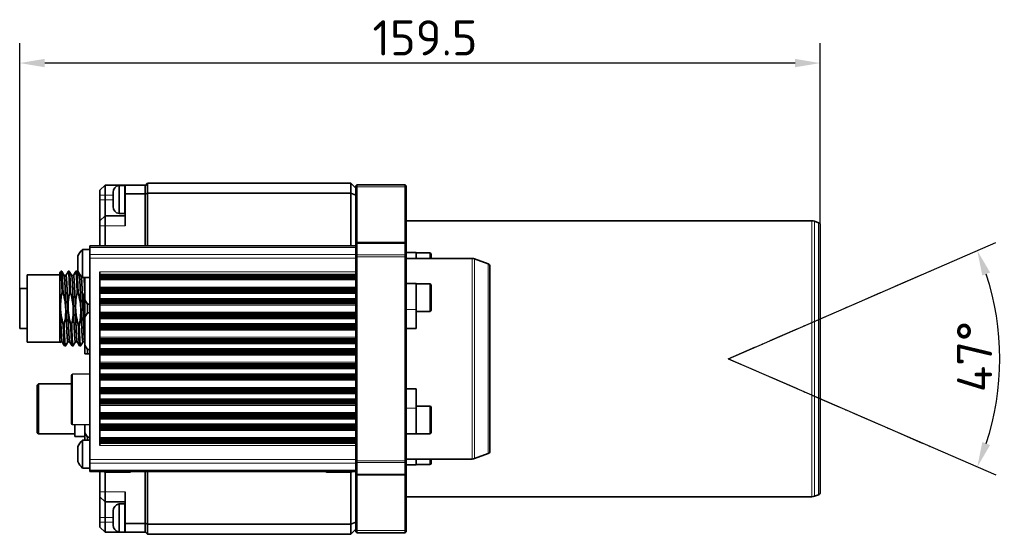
# Model space of a CAD drawing. Header units: millimetres. Extents: x 10 to 1178, y 10 to 830.
# Tile 13 of 33: x 617 to 813, y 378 to 481. Entities that reach past the tile are written whole.
import ezdxf

# ---------------------------------------------------------------- set-up
doc = ezdxf.new("R2010")
doc.units = ezdxf.units.MM
doc.header["$LTSCALE"] = 2
doc.linetypes.add('DASH_DOT', pattern=[0.182, 0.1181, -0.0295, 0.0049, -0.0295])
for name, color, linetype, lineweight in [('Bemaßung (ISO)', 7, 'Continuous', 25), ('Sichtbar (ISO)', 7, 'Continuous', 35), ('Sichtbar schmal (ISO)', 7, 'Continuous', 18), ('Skizziergeometrie (ISO)', 7, 'Continuous', 25)]:
    doc.layers.add(name, color=color, linetype=linetype, lineweight=lineweight)
doc.styles.add('Notiztext (ISO)', font='isocpeur.ttf')
doc.dimstyles.new('Standard (ISO)', dxfattribs={"dimscale": 2, "dimtxt": 3.5, "dimasz": 2.5, "dimexe": 2, "dimexo": 0, "dimgap": 0.762, "dimtad": 1, "dimtoh": 1, "dimdec": 8, "dimdsep": 46, "dimtxsty": 'Notiztext (ISO)', "dimcen": 0.09, "dimdle": 10, "dimclrd": 256, "dimclre": 256, "dimclrt": 256, "dimadec": 6, "dimazin": 2, "dimtfac": 0.514286, "dimtdec": 3, "dimtmove": 0, "dimatfit": 3, "dimfxl": 1, "dimtolj": 1, "dimlwd": -1, "dimlwe": -1, "dimarcsym": 0})

# ---------------------------------------------------------------- blocks, each defined once
blk = doc.blocks.new('*D19')
at = {"layer": 'Bemaßung (ISO)', "transparency": 16777216}
for p, q in [((617.06, 427.06), (617.06, 476.01)), ((776.56, 439.71), (776.56, 476.01)), ((771.56, 472.01), (622.06, 472.01))]:
    blk.add_line(p, q, dxfattribs=at)
for points in [[(622.06, 472.85), (622.06, 471.18), (617.06, 472.01)], [(771.56, 472.85), (771.56, 471.18), (776.56, 472.01)]]:
    blk.add_solid(points, dxfattribs=at)
at = {"layer": 'Defpoints', "color": 0, "transparency": 16777216}
for p in [(617.06, 472.01), (776.56, 439.71), (617.06, 427.06)]:
    blk.add_point(p, dxfattribs=at)
at = {"layer": 'Bemaßung (ISO)', "transparency": 16777216, "insert": (687.36, 480.54), "char_height": 7, "attachment_point": 1, "style": 'Notiztext (ISO)'}
blk.add_mtext('\\A1;159.5', dxfattribs=at)
blk = doc.blocks.new('*D29')
at = {"layer": 'Bemaßung (ISO)', "transparency": 16777216}
for p, q in [((758.28, 413.07), (811.54, 436.23)), ((758.28, 413.06), (811.54, 389.9))]:
    blk.add_line(p, q, dxfattribs=at)
blk.add_arc((758.26, 413.06), 54.09, 341.7981, 18.2019, dxfattribs=at)
for points in [[(808.87, 429.66), (810.43, 430.26), (807.87, 434.63)], [(810.43, 395.87), (808.87, 396.46), (807.87, 391.49)]]:
    blk.add_solid(points, dxfattribs=at)
at = {"layer": 'Defpoints', "color": 0, "transparency": 16777216}
for p in [(758.26, 413.06), (758.28, 413.07), (758.28, 413.06), (811.85, 405.69)]:
    blk.add_point(p, dxfattribs=at)
at = {"layer": 'Bemaßung (ISO)', "transparency": 16777216, "insert": (803.83, 406.41), "char_height": 7, "attachment_point": 1, "rotation": 90, "style": 'Notiztext (ISO)'}
blk.add_mtext('\\A1;47°', dxfattribs=at)

msp = doc.modelspace()

# ---------------------------------------------------------------- linework, layer by layer
at = {"layer": 'Sichtbar (ISO)'}
for p, q in [((633.06333317, 446.66333117), (634.06333317, 447.66333117)), ((634.06333317, 445.66333117), (634.06333317, 447.66333117)), ((634.06333317, 447.66333117), (638.06333317, 447.66333117)), ((636.86333317, 442.01333117), (636.86333317, 447.61333117)), ((636.86333317, 447.61333117), (637.92333317, 447.61333117)), ((638.06333317, 445.91333117), (638.06333317, 447.66333117)), ((638.06333317, 447.66333117), (642.06333317, 447.66333117)), ((642.56333317, 448.06333117), (642.06333317, 447.56333117)), ((642.06333317, 447.66333117), (642.06333317, 445.91333117)), ((642.56333317, 448.06333117), (642.56333317, 446.06333117)), ((642.56333317, 448.06333117), (683.06333317, 448.06333117)), ((683.06333317, 448.06333117), (684.06333317, 447.06333117)), ((683.06333317, 446.06333117), (683.06333317, 448.06333117)), ((684.26333317, 447.76333117), (684.06333317, 447.56333117)), ((684.06333317, 447.15851189), (684.06333317, 447.56333117)), ((684.26333317, 447.76333117), (684.26333317, 447.32959623)), ((693.86333317, 447.76333117), (684.26333317, 447.76333117)), ((684.26333317, 436.21333117), (684.26333317, 447.32959623)), ((693.86333317, 447.32959623), (693.86333317, 447.76333117)), ((693.86333317, 447.76333117), (694.06333317, 447.56333117)), ((693.86333317, 447.32959623), (693.86333317, 436.21333117)), ((694.06333317, 447.56333117), (694.06333317, 447.15851189)), ((633.06333317, 446.66333117), (633.06333317, 445.66333117)), ((633.06333317, 444.74333117), (633.06333317, 445.66333117)), ((634.06333317, 445.66333117), (634.06333317, 444.74333117)), ((635.66333317, 446.02576674), (635.66333317, 446.21333117)), ((635.66333317, 444.81333117), (635.66333317, 446.02576674)), ((638.06333317, 439.56333117), (638.06333317, 445.91333117)), ((642.06333317, 445.91333117), (638.06333317, 445.91333117)), ((642.56333317, 446.06333117), (642.06333317, 445.85622439)), ((642.06333317, 435.56333117), (642.06333317, 445.91333117)), ((642.56333317, 446.06333117), (642.56333317, 435.56333117)), ((683.06333317, 446.06333117), (642.56333317, 446.06333117)), ((683.06333317, 446.06333117), (684.06333317, 445.64911761)), ((683.06333317, 435.56333117), (683.06333317, 446.06333117)), ((684.06333317, 447.15851189), (684.06333317, 436.01333117)), ((694.06333317, 436.01333117), (694.06333317, 447.15851189)), ((633.06333317, 440.56333117), (633.06333317, 444.74333117)), ((634.06333317, 444.74333117), (634.06333317, 441.56333117)), ((635.66333317, 443.60089561), (635.66333317, 444.81333117)), ((635.66333317, 443.41333117), (635.66333317, 443.60089561)), ((634.06333317, 441.56333117), (633.06333317, 440.56333117)), ((634.06333317, 439.56333117), (634.06333317, 441.56333117)), ((634.06333317, 441.56333117), (638.06333317, 441.56333117)), ((636.86333317, 442.01333117), (637.92333317, 442.01333117)), ((633.06333317, 440.56333117), (633.06333317, 439.56333117)), ((633.06333317, 435.56333117), (633.06333317, 439.56333117)), ((634.06333317, 439.56333117), (634.06333317, 435.56333117)), ((774.92510399, 440.56333117), (694.06333317, 440.56333117)), ((776.23434325, 440.18307371), (775.43813421, 440.4728701)), ((776.56333317, 439.7132274), (776.56333317, 386.41343494)), ((631.06333317, 435.27043795), (631.06333317, 435.56333117)), ((684.06333317, 435.56333117), (631.06333317, 435.56333117)), ((684.26333317, 436.21333117), (684.06333317, 436.01333117)), ((684.06333317, 435.92546321), (684.06333317, 436.01333117)), ((684.06333317, 435.92546321), (684.06333317, 433.61835643)), ((684.26333317, 436.21333117), (684.26333317, 436.06688456)), ((693.86333317, 436.21333117), (684.26333317, 436.21333117)), ((684.26333317, 433.75977778), (684.26333317, 436.06688456)), ((693.86333317, 436.21333117), (694.06333317, 436.01333117)), ((693.86333317, 436.06688456), (693.86333317, 436.21333117)), ((693.86333317, 436.06688456), (693.86333317, 433.75977778)), ((694.06333317, 436.01333117), (694.06333317, 435.92546321)), ((694.06333317, 433.61835643), (694.06333317, 435.92546321)), ((629.58718597, 429.26333117), (629.58718597, 434.86333117)), ((629.58718597, 434.86333117), (631.06333317, 434.86333117)), ((631.06333317, 435.27043795), (631.06333317, 433.85622439)), ((631.06333317, 433.14911761), (631.06333317, 433.85622439)), ((684.06333317, 433.40622439), (684.06333317, 433.61835643)), ((684.26333317, 433.75977778), (684.26333317, 433.40622439)), ((693.86333317, 433.40622439), (693.86333317, 433.75977778)), ((694.06333317, 434.21868938), (696.06333317, 434.21868938)), ((694.06333317, 433.61835643), (694.06333317, 433.40622439)), ((696.06333317, 433.06333117), (696.06333317, 434.21868938)), ((698.76333317, 434.16868938), (696.06333317, 434.16868938)), ((699.06333317, 433.86868938), (699.06333317, 433.06333117)), ((628.66333317, 430.56333117), (628.66333317, 433.56333117)), ((631.06333317, 392.97754473), (631.06333317, 433.14911761)), ((684.06333317, 433.40622439), (684.06333317, 392.72043795)), ((684.26333317, 392.72043795), (684.26333317, 433.40622439)), ((693.86333317, 433.40622439), (693.86333317, 392.72043795)), ((694.06333317, 392.72043795), (694.06333317, 433.40622439)), ((707.2018698, 433.06333117), (694.06333317, 433.06333117)), ((710.43434325, 431.98307371), (707.71490002, 432.9728701)), ((618.56333317, 429.78333117), (618.56333317, 416.34333117)), ((618.56333317, 429.78333117), (625.06333317, 429.78333117)), ((625.06333317, 430.18957925), (625.23854169, 430.49259237)), ((625.06333317, 430.18960836), (625.06333317, 426.91855435)), ((625.25083317, 430.50333117), (625.43833317, 430.50333117)), ((625.91392541, 429.69143236), (626.28208317, 429.69143236)), ((626.75083317, 430.50333117), (626.93833317, 430.50333117)), ((627.41392541, 429.69143236), (627.78208317, 429.69143236)), ((628.25083317, 430.50333117), (628.43833317, 430.50333117)), ((628.91392541, 429.69143236), (629.21096454, 429.69143236)), ((633.06333317, 395.75607139), (633.06333317, 430.37059089)), ((684.06333317, 429.8687401), (633.06333317, 429.8687401)), ((710.76333317, 431.5132274), (710.76333317, 394.61343494)), ((629.58718597, 429.26333117), (631.06333317, 429.26333117)), ((630.06333317, 424.79538198), (630.06333317, 429.26333117)), ((684.06333317, 429.61073202), (633.06333317, 429.61073202)), ((684.06333317, 429.47503158), (633.06333317, 429.47503158)), ((684.06333317, 429.36837509), (633.06333317, 429.36837509)), ((684.06333317, 429.29097417), (633.06333317, 429.29097417)), ((684.06333317, 429.24298238), (633.06333317, 429.24298238)), ((684.06333317, 429.2222103), (633.06333317, 429.2222103)), ((694.06333317, 428.05147425), (696.06333317, 428.05147425)), ((696.06333317, 422.88997846), (696.06333317, 428.05147425)), ((698.76333317, 428.00147425), (696.06333317, 428.00147425)), ((617.06333317, 427.06333117), (617.06333317, 419.06333117)), ((617.06333317, 427.06333117), (618.56333317, 427.06333117)), ((625.06333317, 426.91855435), (625.06333317, 416.44525574)), ((625.51962645, 426.2563235), (625.70712645, 426.2563235)), ((627.01962645, 426.2563235), (627.20712645, 426.2563235)), ((628.51962645, 426.2563235), (628.70712645, 426.2563235)), ((630.01962645, 426.2563235), (630.06333317, 426.2563235)), ((684.06333317, 426.90445163), (633.06333317, 426.90445163)), ((684.06333317, 426.88367955), (633.06333317, 426.88367955)), ((684.06333317, 426.83568775), (633.06333317, 426.83568775)), ((684.06333317, 426.75828681), (633.06333317, 426.75828681)), ((684.06333317, 426.65163031), (633.06333317, 426.65163031)), ((684.06333317, 426.51592986), (633.06333317, 426.51592986)), ((684.06333317, 426.24492414), (633.06333317, 426.24492414)), ((699.06333317, 427.70147425), (699.06333317, 422.80147425)), ((630.06333317, 424.79538198), (630.56333317, 423.92935658)), ((630.06333317, 421.33128036), (630.06333317, 424.79538198)), ((630.56333317, 423.92935658), (630.56333317, 422.19730577)), ((630.56333317, 423.92935658), (631.06333317, 423.92935658)), ((633.06333317, 424.8817378), (684.06333317, 424.8817378)), ((684.06333317, 424.61073209), (633.06333317, 424.61073209)), ((684.06333317, 424.47503165), (633.06333317, 424.47503165)), ((684.06333317, 424.36837516), (633.06333317, 424.36837516)), ((684.06333317, 424.29097423), (633.06333317, 424.29097423)), ((684.06333317, 424.24298244), (633.06333317, 424.24298244)), ((684.06333317, 424.22221037), (633.06333317, 424.22221037)), ((630.56333317, 422.19730577), (630.06333317, 421.33128036)), ((630.56333317, 422.19730577), (631.06333317, 422.19730577)), ((684.06333317, 421.9044517), (633.06333317, 421.9044517)), ((684.06333317, 421.88367962), (633.06333317, 421.88367962)), ((684.06333317, 421.83568781), (633.06333317, 421.83568781)), ((696.06333317, 422.88997846), (696.06333317, 419.0751652)), ((698.76333317, 422.50147425), (696.06333317, 422.50147425)), ((625.73203989, 419.87033884), (625.9195399, 419.87033884)), ((627.23203989, 419.87033884), (627.4195399, 419.87033885)), ((628.73203989, 419.87033884), (628.9195399, 419.87033884)), ((630.06333317, 415.79538198), (630.06333317, 421.33128036)), ((684.06333317, 421.75828688), (633.06333317, 421.75828688)), ((684.06333317, 421.65163037), (633.06333317, 421.65163037)), ((684.06333317, 421.51592992), (633.06333317, 421.51592992)), ((684.06333317, 421.24492421), (633.06333317, 421.24492421)), ((633.06333317, 419.88173787), (684.06333317, 419.88173787)), ((617.06333317, 419.06333117), (618.56333317, 419.06333117)), ((684.06333317, 419.61073216), (633.06333317, 419.61073216)), ((684.06333317, 419.47503172), (633.06333317, 419.47503172)), ((684.06333317, 419.36837523), (633.06333317, 419.36837523)), ((684.06333317, 419.2909743), (633.06333317, 419.2909743)), ((684.06333317, 419.24298251), (633.06333317, 419.24298251)), ((684.06333317, 419.22221044), (633.06333317, 419.22221044)), ((696.06333317, 419.0751652), (694.06333317, 419.0751652)), ((618.56333317, 416.34333117), (625.06333317, 416.34333117)), ((625.06333317, 416.44525574), (625.06333317, 416.26074514)), ((625.16392541, 416.43522942), (625.06333317, 416.26130789)), ((625.15708317, 416.43522998), (625.52524093, 416.43522998)), ((626.65708317, 416.43522998), (627.02524093, 416.43522998)), ((628.15708317, 416.43522998), (628.52524093, 416.43522998)), ((629.65708317, 416.43522998), (630.02524093, 416.43522998)), ((684.06333317, 416.90445177), (633.06333317, 416.90445177)), ((684.06333317, 416.88367968), (633.06333317, 416.88367968)), ((684.06333317, 416.83568788), (633.06333317, 416.83568788)), ((684.06333317, 416.75828694), (633.06333317, 416.75828694)), ((684.06333317, 416.65163044), (633.06333317, 416.65163044)), ((684.06333317, 416.51592999), (633.06333317, 416.51592999)), ((684.06333317, 416.24492427), (633.06333317, 416.24492427)), ((626.00083317, 415.62333117), (626.18833317, 415.62333117)), ((627.50083317, 415.62333117), (627.68833317, 415.62333117)), ((629.00083317, 415.62333117), (629.18833317, 415.62333117)), ((630.06333317, 415.79538198), (630.56333317, 414.92935658)), ((630.06333317, 414.06333117), (630.06333317, 415.79538198)), ((630.56333317, 414.06333117), (630.06333317, 414.06333117)), ((630.56333317, 414.92935658), (630.56333317, 414.06333117)), ((630.56333317, 414.92935658), (631.06333317, 414.92935658)), ((630.56333317, 414.06333117), (631.06333317, 414.06333117)), ((633.06333317, 414.88173793), (684.06333317, 414.88173793)), ((684.06333317, 414.61073222), (633.06333317, 414.61073222)), ((684.06333317, 414.47503178), (633.06333317, 414.47503178)), ((684.06333317, 414.36837529), (633.06333317, 414.36837529)), ((684.06333317, 414.29097437), (633.06333317, 414.29097437)), ((684.06333317, 414.24298258), (633.06333317, 414.24298258)), ((684.06333317, 414.2222105), (633.06333317, 414.2222105)), ((627.59678894, 409.96333117), (631.06333317, 410.05410583)), ((684.06333317, 411.90445184), (633.06333317, 411.90445184)), ((684.06333317, 411.88367975), (633.06333317, 411.88367975)), ((684.06333317, 411.83568795), (633.06333317, 411.83568795)), ((684.06333317, 411.75828701), (633.06333317, 411.75828701)), ((684.06333317, 411.65163051), (633.06333317, 411.65163051)), ((684.06333317, 411.51593006), (633.06333317, 411.51593006)), ((684.06333317, 411.24492434), (633.06333317, 411.24492434)), ((627.35333317, 409.71341684), (627.35333317, 400.2132455)), ((633.06333317, 409.881738), (684.06333317, 409.881738)), ((684.06333317, 409.61073229), (633.06333317, 409.61073229)), ((684.06333317, 409.47503185), (633.06333317, 409.47503185)), ((684.06333317, 409.36837536), (633.06333317, 409.36837536)), ((684.06333317, 409.29097444), (633.06333317, 409.29097444)), ((684.06333317, 409.24298265), (633.06333317, 409.24298265)), ((684.06333317, 409.22221057), (633.06333317, 409.22221057)), ((620.56333317, 407.81333117), (620.81333317, 408.06333117)), ((620.56333317, 407.81333117), (620.56333317, 398.31333117)), ((620.81333317, 398.06333117), (620.81333317, 408.06333117)), ((620.81333317, 408.06333117), (627.35333317, 408.06333117)), ((684.06333317, 406.9044519), (633.06333317, 406.9044519)), ((684.06333317, 406.88367982), (633.06333317, 406.88367982)), ((684.06333317, 406.83568802), (633.06333317, 406.83568802)), ((684.06333317, 406.75828708), (633.06333317, 406.75828708)), ((684.06333317, 406.65163058), (633.06333317, 406.65163058)), ((684.06333317, 406.51593013), (633.06333317, 406.51593013)), ((684.06333317, 406.24492441), (633.06333317, 406.24492441)), ((694.06333317, 407.05149715), (696.06333317, 407.05149715)), ((696.06333317, 407.05149715), (696.06333317, 403.23668388)), ((633.06333317, 404.88173807), (684.06333317, 404.88173807)), ((684.06333317, 404.61073236), (633.06333317, 404.61073236)), ((684.06333317, 404.47503192), (633.06333317, 404.47503192)), ((684.06333317, 404.36837543), (633.06333317, 404.36837543)), ((684.06333317, 404.2909745), (633.06333317, 404.2909745)), ((684.06333317, 404.24298272), (633.06333317, 404.24298272)), ((684.06333317, 404.22221064), (633.06333317, 404.22221064)), ((698.76333317, 403.62518809), (696.06333317, 403.62518809)), ((696.06333317, 398.07518809), (696.06333317, 403.23668388)), ((699.06333317, 403.32518809), (699.06333317, 398.42518809)), ((684.06333317, 401.90445197), (633.06333317, 401.90445197)), ((684.06333317, 401.88367989), (633.06333317, 401.88367989)), ((684.06333317, 401.83568808), (633.06333317, 401.83568808)), ((684.06333317, 401.75828715), (633.06333317, 401.75828715)), ((684.06333317, 401.65163064), (633.06333317, 401.65163064)), ((684.06333317, 401.51593019), (633.06333317, 401.51593019)), ((684.06333317, 401.24492448), (633.06333317, 401.24492448)), ((620.56333317, 398.31333117), (620.81333317, 398.06333117)), ((627.59678894, 399.96333117), (631.06333317, 399.87255652)), ((628.06333317, 399.95111428), (628.06333317, 397.56333117)), ((630.06333317, 398.29538198), (630.06333317, 399.89874244)), ((630.06333317, 398.29538198), (630.56333317, 397.42935658)), ((630.06333317, 396.86333117), (630.06333317, 398.29538198)), ((633.06333317, 399.88173814), (684.06333317, 399.88173814)), ((684.06333317, 399.61073243), (633.06333317, 399.61073243)), ((684.06333317, 399.47503199), (633.06333317, 399.47503199)), ((684.06333317, 399.3683755), (633.06333317, 399.3683755)), ((684.06333317, 399.29097457), (633.06333317, 399.29097457)), ((684.06333317, 399.24298278), (633.06333317, 399.24298278)), ((684.06333317, 399.22221071), (633.06333317, 399.22221071)), ((620.81333317, 398.06333117), (628.06333317, 398.06333117)), ((628.06333317, 397.56333117), (630.06333317, 397.56333117)), ((629.58718597, 391.26333117), (629.58718597, 396.86333117)), ((629.58718597, 396.86333117), (631.06333317, 396.86333117)), ((630.56333317, 397.42935658), (630.56333317, 396.86333117)), ((630.56333317, 397.42935658), (631.06333317, 397.42935658)), ((684.06333317, 396.90445204), (633.06333317, 396.90445204)), ((684.06333317, 396.88367995), (633.06333317, 396.88367995)), ((684.06333317, 396.83568815), (633.06333317, 396.83568815)), ((684.06333317, 396.75828721), (633.06333317, 396.75828721)), ((684.06333317, 396.65163071), (633.06333317, 396.65163071)), ((684.06333317, 396.51593026), (633.06333317, 396.51593026)), ((694.06333317, 398.07518809), (696.06333317, 398.07518809)), ((698.76333317, 398.12518809), (696.06333317, 398.12518809)), ((628.66333317, 392.56333117), (628.66333317, 395.56333117)), ((684.06333317, 396.25792218), (633.06333317, 396.25792218)), ((631.06333317, 392.27043795), (631.06333317, 392.97754473)), ((684.06333317, 392.50830592), (684.06333317, 392.72043795)), ((684.06333317, 392.50830592), (684.06333317, 390.20119914)), ((684.26333317, 392.72043795), (684.26333317, 392.36688456)), ((693.86333317, 392.36688456), (693.86333317, 392.72043795)), ((707.2018698, 393.06333117), (694.06333317, 393.06333117)), ((694.06333317, 392.72043795), (694.06333317, 392.50830592)), ((694.06333317, 390.20119914), (694.06333317, 392.50830592)), ((696.06333317, 391.90797297), (696.06333317, 393.06333117)), ((699.06333317, 393.06333117), (699.06333317, 392.25797297)), ((710.43434325, 394.14358863), (707.71490002, 393.15379224)), ((629.58718597, 391.26333117), (631.06333317, 391.26333117)), ((631.06333317, 392.27043795), (631.06333317, 390.85622439)), ((631.06333317, 390.56333117), (631.06333317, 390.85622439)), ((631.06333317, 390.56333117), (684.06333317, 390.56333117)), ((633.06333317, 386.56333117), (633.06333317, 390.56333117)), ((634.06333317, 390.46752718), (634.06333317, 386.56333117)), ((639.01333317, 390.46333117), (634.11333317, 390.46333117)), ((642.06333317, 380.21333117), (642.06333317, 390.56333117)), ((642.56333317, 390.56333117), (642.56333317, 380.06333117)), ((683.15333317, 390.46333117), (678.25333317, 390.46333117)), ((683.06333317, 380.06333117), (683.06333317, 390.46333117)), ((684.26333317, 390.05977778), (684.26333317, 392.36688456)), ((693.86333317, 392.36688456), (693.86333317, 390.05977778)), ((694.06333317, 391.90797297), (696.06333317, 391.90797297)), ((698.76333317, 391.95797297), (696.06333317, 391.95797297)), ((684.06333317, 390.11333117), (684.06333317, 390.20119914)), ((684.06333317, 390.11333117), (684.06333317, 378.96815045)), ((684.26333317, 389.91333117), (684.06333317, 390.11333117)), ((684.26333317, 390.05977778), (684.26333317, 389.91333117)), ((684.26333317, 378.79706611), (684.26333317, 389.91333117)), ((684.26333317, 389.91333117), (693.86333317, 389.91333117)), ((693.86333317, 389.91333117), (694.06333317, 390.11333117)), ((693.86333317, 389.91333117), (693.86333317, 390.05977778)), ((693.86333317, 389.91333117), (693.86333317, 378.79706611)), ((694.06333317, 390.20119914), (694.06333317, 390.11333117)), ((694.06333317, 378.96815045), (694.06333317, 390.11333117)), ((633.06333317, 386.56333117), (633.06333317, 385.56333117)), ((634.06333317, 384.56333117), (634.06333317, 386.56333117)), ((638.06333317, 380.21333117), (638.06333317, 386.56333117)), ((633.06333317, 381.38333117), (633.06333317, 385.56333117)), ((634.06333317, 384.56333117), (633.06333317, 385.56333117)), ((634.06333317, 384.56333117), (634.06333317, 381.38333117)), ((638.06333317, 384.56333117), (634.06333317, 384.56333117)), ((774.92510399, 385.56333117), (694.06333317, 385.56333117)), ((776.23434325, 385.94358863), (775.43813421, 385.65379224)), ((635.66333317, 382.52576674), (635.66333317, 382.71333117)), ((636.86333317, 378.51333117), (636.86333317, 384.11333117)), ((636.86333317, 384.11333117), (637.92333317, 384.11333117)), ((633.06333317, 380.46333117), (633.06333317, 381.38333117)), ((634.06333317, 381.38333117), (634.06333317, 380.46333117)), ((635.66333317, 381.31333117), (635.66333317, 382.52576674)), ((635.66333317, 380.10089561), (635.66333317, 381.31333117)), ((633.06333317, 380.46333117), (633.06333317, 379.46333117)), ((634.06333317, 378.46333117), (633.06333317, 379.46333117)), ((634.06333317, 378.46333117), (634.06333317, 380.46333117)), ((635.66333317, 379.91333117), (635.66333317, 380.10089561)), ((638.06333317, 378.46333117), (638.06333317, 380.21333117)), ((638.06333317, 380.21333117), (642.06333317, 380.21333117)), ((642.56333317, 380.06333117), (642.06333317, 380.27043795)), ((642.06333317, 380.21333117), (642.06333317, 378.46333117)), ((642.56333317, 380.06333117), (642.56333317, 378.06333117)), ((642.56333317, 380.06333117), (683.06333317, 380.06333117)), ((683.06333317, 380.06333117), (684.06333317, 380.47754473)), ((683.06333317, 378.06333117), (683.06333317, 380.06333117)), ((684.06333317, 379.06333117), (683.06333317, 378.06333117)), ((684.06333317, 378.56333117), (684.06333317, 378.96815045)), ((684.26333317, 378.79706611), (684.26333317, 378.36333117)), ((693.86333317, 378.36333117), (693.86333317, 378.79706611)), ((694.06333317, 378.96815045), (694.06333317, 378.56333117)), ((638.06333317, 378.46333117), (634.06333317, 378.46333117)), ((636.86333317, 378.51333117), (637.92333317, 378.51333117)), ((642.06333317, 378.46333117), (638.06333317, 378.46333117)), ((642.06333317, 378.56333117), (642.56333317, 378.06333117)), ((683.06333317, 378.06333117), (642.56333317, 378.06333117)), ((684.26333317, 378.36333117), (684.06333317, 378.56333117)), ((684.26333317, 378.36333117), (693.86333317, 378.36333117)), ((693.86333317, 378.36333117), (694.06333317, 378.56333117))]:
    msp.add_line(p, q, dxfattribs=at)
for centre, radius, start, end in [((637.07999984, 446.21333117), 1.41666667, 98.79741071, 180), ((637.92333317, 447.47333117), 0.14, 0, 90), ((637.07999984, 443.41333117), 1.41666667, 180, 261.20258929), ((637.92333317, 442.15333117), 0.14, 270, 0), ((774.92510399, 439.06333117), 1.5, 70, 90), ((776.06333317, 439.7132274), 0.5, 0, 70), ((633.14874601, 431.35401641), 5, 135.4233393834, 153.7771946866), ((698.76333317, 433.86868938), 0.3, 0, 90), ((707.2018698, 431.56333117), 1.5, 70, 90), ((710.26333317, 431.5132274), 0.5, 0, 70), ((633.14874601, 432.77264593), 5, 206.2228053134, 224.5766606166), ((698.76333317, 427.70147425), 0.3, 0, 90), ((698.76333317, 422.80147425), 0.3, 270, 0), ((627.60333317, 409.71341684), 0.25, 91.5, 180), ((698.76333317, 403.32518809), 0.3, 0, 90), ((627.60333317, 400.2132455), 0.25, 180, 268.5), ((698.76333317, 398.42518809), 0.3, 270, 0), ((633.14874601, 393.35401641), 5, 135.4233393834, 153.7771946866), ((710.26333317, 394.61343494), 0.5, 290, 0), ((633.14874601, 394.77264593), 5, 206.2228053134, 224.5766606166), ((707.2018698, 394.56333117), 1.5, 270, 290), ((634.11333317, 390.76333117), 0.3, 221.8103148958, 270), ((639.01333317, 390.76333117), 0.3, 270, 318.1896851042), ((678.25333317, 390.76333117), 0.3, 221.8103148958, 270), ((683.15333317, 390.76333117), 0.3, 270, 318.1896851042), ((698.76333317, 392.25797297), 0.3, 270, 0), ((774.92510399, 387.06333117), 1.5, 270, 290), ((776.06333317, 386.41343494), 0.5, 290, 0), ((637.07999984, 382.71333117), 1.41666667, 98.79741071, 180), ((637.92333317, 383.97333117), 0.14, 0, 90), ((637.07999984, 379.91333117), 1.41666667, 180, 261.20258929), ((637.92333317, 378.65333117), 0.14, 270, 0)]:
    msp.add_arc(centre, radius, start, end, dxfattribs=at)
for points, knots in [([(625.23831388, 430.49259141), (625.25550852, 430.52228461), (625.27251602, 430.49041761), (625.32175901, 430.23176988), (625.35426853, 429.87825577), (625.4086297, 428.98475484), (625.42988687, 428.53205661), (625.47350253, 427.48471051), (625.496422, 426.89366335), (625.51962645, 426.2563235)], [-0.8812227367, -0.8812227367, -0.8812227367, -0.8812227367, -0.71453971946, -0.71453971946, -0.42096290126, -0.42096290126, -0.21180231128, -0.21180231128, 0, 0, 0, 0]), ([(626.73854168, 430.49259193), (626.74267553, 430.49974198), (626.74677424, 430.50333117), (626.78110123, 430.50333117), (626.81357777, 430.30374171), (626.87617934, 429.56361566), (626.90573467, 429.06117378), (626.96122894, 427.80937976), (626.98994747, 427.07149461), (627.01962645, 426.2563235)], [-0.88173635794, -0.88173635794, -0.88173635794, -0.88173635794, -0.84168309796, -0.84168309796, -0.54299945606, -0.54299945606, -0.27089962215, -0.27089962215, 0, 0, 0, 0]), ([(628.23854168, 430.49259193), (628.24267553, 430.49974198), (628.24677424, 430.50333117), (628.28110123, 430.50333117), (628.31357777, 430.30374171), (628.37617934, 429.56361566), (628.40573467, 429.06117378), (628.46122894, 427.80937976), (628.48994747, 427.07149461), (628.51962645, 426.2563235)], [-0.88173635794, -0.88173635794, -0.88173635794, -0.88173635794, -0.84168309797, -0.84168309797, -0.54299945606, -0.54299945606, -0.27089962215, -0.27089962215, 0, 0, 0, 0]), ([(629.89156817, 429.26332944), (629.90586491, 429.01878294), (629.91991383, 428.74133195), (629.96122894, 427.80937976), (629.98994747, 427.07149461), (630.01962645, 426.2563235)], [-0.40425942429, -0.40425942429, -0.40425942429, -0.40425942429, -0.27089962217, -0.27089962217, 0, 0, 0, 0]), ([(625.73203989, 419.87033884), (625.55737595, 420.4998007), (625.41546358, 421.13909677), (625.27829679, 422.10419435), (625.24537129, 422.42111527), (625.21978137, 422.83415967), (625.21511344, 422.92805456), (625.21130358, 423.03016306), (625.21100911, 423.03828848), (625.21061658, 423.04944976), (625.21051104, 423.05248532), (625.21033051, 423.05773808), (625.21025496, 423.05995526), (625.21010014, 423.06453825), (625.21001997, 423.06693315), (625.20983497, 423.07250883), (625.20973026, 423.07570363), (625.20939643, 423.08601487), (625.2091724, 423.09313146), (625.20606223, 423.19482471), (625.20429594, 423.28939184), (625.20155075, 423.6985556), (625.21195932, 424.01160311), (625.28161281, 424.97766737), (625.38053966, 425.61853422), (625.51962645, 426.2563235)], [-0.64829686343, -0.64829686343, -0.64829686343, -0.64829686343, -0.45087473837, -0.45087473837, -0.35451716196, -0.35451716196, -0.32617871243, -0.32617871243, -0.32372877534, -0.32372877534, -0.32281355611, -0.32281355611, -0.32214509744, -0.32214509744, -0.32143183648, -0.32143183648, -0.32047477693, -0.32047477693, -0.3183429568, -0.3183429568, -0.29001283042, -0.29001283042, -0.19583367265, -0.19583367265, 0, 0, 0, 0]), ([(625.70712645, 426.2563235), (625.8817904, 425.62686165), (626.02370277, 424.98756559), (626.16086956, 424.022468), (626.19379506, 423.70554708), (626.21938497, 423.29250267), (626.2240529, 423.19860778), (626.22786277, 423.09649928), (626.22815724, 423.08837387), (626.22854976, 423.07721259), (626.22865531, 423.07417702), (626.22883583, 423.06892426), (626.22891138, 423.06670709), (626.22906621, 423.06212409), (626.22914638, 423.0597292), (626.22933137, 423.05415351), (626.22943609, 423.05095872), (626.22976992, 423.04064747), (626.22999394, 423.03353088), (626.23310412, 422.93183763), (626.23487041, 422.83727051), (626.2376156, 422.42810674), (626.22720703, 422.11505923), (626.15755354, 421.14899497), (626.05862669, 420.50812813), (625.9195399, 419.87033884)], [-0.64829686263, -0.64829686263, -0.64829686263, -0.64829686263, -0.45087473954, -0.45087473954, -0.35451716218, -0.35451716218, -0.32617871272, -0.32617871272, -0.32372877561, -0.32372877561, -0.32281355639, -0.32281355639, -0.32214509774, -0.32214509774, -0.32143183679, -0.32143183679, -0.32047477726, -0.32047477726, -0.31834295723, -0.31834295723, -0.29001283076, -0.29001283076, -0.19583367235, -0.19583367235, 0, 0, 0, 0]), ([(627.23203989, 419.87033884), (627.05737595, 420.4998007), (626.91546358, 421.13909677), (626.77829679, 422.10419435), (626.74537129, 422.42111527), (626.71978137, 422.83415967), (626.71511344, 422.92805456), (626.71130358, 423.03016306), (626.71100911, 423.03828848), (626.71061658, 423.04944976), (626.71051104, 423.05248532), (626.71033051, 423.05773808), (626.71025496, 423.05995526), (626.71010014, 423.06453825), (626.71001997, 423.06693315), (626.70983497, 423.07250883), (626.70973026, 423.07570363), (626.70939643, 423.08601487), (626.7091724, 423.09313146), (626.70606223, 423.19482471), (626.70429594, 423.28939184), (626.70155075, 423.6985556), (626.71195932, 424.01160311), (626.78161281, 424.97766737), (626.88053966, 425.61853422), (627.01962645, 426.2563235)], [-0.6482968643, -0.6482968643, -0.6482968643, -0.6482968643, -0.45087473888, -0.45087473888, -0.3545171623, -0.3545171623, -0.32617871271, -0.32617871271, -0.32372877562, -0.32372877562, -0.3228135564, -0.3228135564, -0.32214509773, -0.32214509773, -0.32143183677, -0.32143183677, -0.32047477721, -0.32047477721, -0.31834295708, -0.31834295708, -0.29001283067, -0.29001283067, -0.1958336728, -0.1958336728, 0, 0, 0, 0]), ([(627.20712645, 426.2563235), (627.3817904, 425.62686165), (627.52370277, 424.98756559), (627.66086956, 424.022468), (627.69379506, 423.70554708), (627.71938497, 423.29250267), (627.7240529, 423.19860778), (627.72786277, 423.09649928), (627.72815724, 423.08837387), (627.72854976, 423.07721259), (627.72865531, 423.07417702), (627.72883583, 423.06892426), (627.72891138, 423.06670709), (627.72906621, 423.06212409), (627.72914638, 423.0597292), (627.72933137, 423.05415351), (627.72943609, 423.05095872), (627.72976992, 423.04064747), (627.72999394, 423.03353088), (627.73310412, 422.93183763), (627.73487041, 422.83727051), (627.7376156, 422.42810674), (627.72720703, 422.11505923), (627.65755354, 421.14899497), (627.55862669, 420.50812812), (627.4195399, 419.87033885)], [-0.64829686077, -0.64829686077, -0.64829686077, -0.64829686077, -0.45087473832, -0.45087473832, -0.35451716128, -0.35451716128, -0.32617871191, -0.32617871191, -0.32372877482, -0.32372877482, -0.3228135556, -0.3228135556, -0.32214509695, -0.32214509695, -0.321431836, -0.321431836, -0.32047477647, -0.32047477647, -0.31834295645, -0.31834295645, -0.29001283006, -0.29001283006, -0.19583367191, -0.19583367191, 0, 0, 0, 0]), ([(628.73203989, 419.87033884), (628.55737595, 420.4998007), (628.41546358, 421.13909677), (628.27829679, 422.10419435), (628.24537129, 422.42111527), (628.21978137, 422.83415967), (628.21511344, 422.92805456), (628.21130358, 423.03016306), (628.21100911, 423.03828848), (628.21061658, 423.04944976), (628.21051104, 423.05248532), (628.21033051, 423.05773808), (628.21025496, 423.05995526), (628.21010014, 423.06453825), (628.21001997, 423.06693315), (628.20983497, 423.07250883), (628.20973026, 423.07570363), (628.20939643, 423.08601487), (628.2091724, 423.09313146), (628.20606223, 423.19482471), (628.20429594, 423.28939184), (628.20155075, 423.6985556), (628.21195932, 424.01160311), (628.28161281, 424.97766737), (628.38053966, 425.61853422), (628.51962645, 426.2563235)], [-0.6482968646, -0.6482968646, -0.6482968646, -0.6482968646, -0.45087473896, -0.45087473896, -0.35451716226, -0.35451716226, -0.32617871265, -0.32617871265, -0.32372877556, -0.32372877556, -0.32281355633, -0.32281355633, -0.32214509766, -0.32214509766, -0.3214318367, -0.3214318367, -0.32047477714, -0.32047477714, -0.31834295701, -0.31834295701, -0.29001283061, -0.29001283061, -0.19583367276, -0.19583367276, 0, 0, 0, 0]), ([(628.70712645, 426.2563235), (628.8817904, 425.62686165), (629.02370277, 424.98756559), (629.16086956, 424.022468), (629.19379506, 423.70554708), (629.21938497, 423.29250267), (629.2240529, 423.19860778), (629.22786277, 423.09649928), (629.22815724, 423.08837387), (629.22854976, 423.07721259), (629.22865531, 423.07417702), (629.22883583, 423.06892426), (629.22891138, 423.06670709), (629.22906621, 423.06212409), (629.22914638, 423.0597292), (629.22933137, 423.05415351), (629.22943609, 423.05095872), (629.22976992, 423.04064747), (629.22999394, 423.03353088), (629.23310412, 422.93183763), (629.23487041, 422.83727051), (629.2376156, 422.42810674), (629.22720703, 422.11505923), (629.15755354, 421.14899497), (629.05862669, 420.50812813), (628.9195399, 419.87033884)], [-0.64829686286, -0.64829686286, -0.64829686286, -0.64829686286, -0.45087473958, -0.45087473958, -0.35451716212, -0.35451716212, -0.32617871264, -0.32617871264, -0.32372877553, -0.32372877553, -0.32281355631, -0.32281355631, -0.32214509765, -0.32214509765, -0.3214318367, -0.3214318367, -0.32047477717, -0.32047477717, -0.31834295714, -0.31834295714, -0.29001283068, -0.29001283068, -0.1958336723, -0.1958336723, 0, 0, 0, 0]), ([(630.06334149, 420.52664876), (629.96520243, 420.94291158), (629.88359829, 421.36329908), (629.77829679, 422.10419435), (629.74537129, 422.42111527), (629.71978137, 422.83415967), (629.71511344, 422.92805456), (629.71130358, 423.03016306), (629.71100911, 423.03828848), (629.71061658, 423.04944976), (629.71051104, 423.05248532), (629.71033051, 423.05773808), (629.71025496, 423.05995526), (629.71010014, 423.06453825), (629.71001997, 423.06693315), (629.70983497, 423.07250883), (629.70973026, 423.07570363), (629.70939643, 423.08601487), (629.7091724, 423.09313146), (629.70606223, 423.19482471), (629.70429594, 423.28939184), (629.70155075, 423.6985556), (629.71195932, 424.01160311), (629.78161281, 424.97766737), (629.88053966, 425.61853422), (630.01962645, 426.2563235)], [-0.58004875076, -0.58004875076, -0.58004875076, -0.58004875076, -0.45087473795, -0.45087473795, -0.35451716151, -0.35451716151, -0.32617871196, -0.32617871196, -0.32372877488, -0.32372877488, -0.32281355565, -0.32281355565, -0.32214509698, -0.32214509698, -0.32143183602, -0.32143183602, -0.32047477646, -0.32047477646, -0.31834295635, -0.31834295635, -0.29001283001, -0.29001283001, -0.19583367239, -0.19583367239, 0, 0, 0, 0]), ([(625.73203989, 419.87033884), (625.76171887, 419.05516773), (625.7904374, 418.31728258), (625.84593167, 417.06548856), (625.87548701, 416.56304668), (625.93809237, 415.82287569), (625.97056873, 415.62333117), (626.00083317, 415.62333117)], [-1.68320358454, -1.68320358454, -1.68320358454, -1.68320358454, -1.41236777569, -1.41236777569, -1.14033203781, -1.14033203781, -0.84168410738, -0.84168410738, -0.84168410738, -0.84168410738]), ([(627.23203989, 419.87033884), (627.26171881, 419.05516922), (627.29043731, 418.31728524), (627.34593156, 417.06549036), (627.37548695, 416.56304731), (627.43809237, 415.82287569), (627.47056873, 415.62333117), (627.50083317, 415.62333117)], [-1.68320359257, -1.68320359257, -1.68320359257, -1.68320359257, -1.41236826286, -1.41236826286, -1.14033203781, -1.14033203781, -0.84168410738, -0.84168410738, -0.84168410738, -0.84168410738]), ([(628.73203989, 419.87033884), (628.76171881, 419.05516922), (628.79043731, 418.31728524), (628.84593156, 417.06549036), (628.87548695, 416.56304731), (628.93809237, 415.82287569), (628.97056873, 415.62333117), (629.00083317, 415.62333117)], [-1.68320359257, -1.68320359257, -1.68320359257, -1.68320359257, -1.41236826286, -1.41236826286, -1.14033203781, -1.14033203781, -0.84168410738, -0.84168410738, -0.84168410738, -0.84168410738])]:
    msp.add_open_spline(points, degree=3, knots=knots, dxfattribs=at)
for points, weights, knots in [([(625.43833317, 430.50333117), (625.53208317, 430.50333117), (625.62583317, 428.32420562), (625.66489785, 427.41618607), (625.70712645, 426.2563235)], [1, 0.923879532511, 1, 0.966807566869, 0.962562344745], [0.163038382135, 0.163038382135, 0.163038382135, 0.179342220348, 0.179342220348, 0.186451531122, 0.186451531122, 0.186451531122]), ([(625.92092631, 429.67932855), (626.00875019, 429.52749091), (626.09458317, 427.75010647), (626.18833317, 425.80878058), (626.28208317, 423.06333117), (626.37583317, 420.31788177), (626.46958317, 418.37655588), (626.56333317, 416.43522998), (626.65708317, 416.43522998)], [0.988984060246, 0.929856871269, 1, 0.923879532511, 1, 0.923879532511, 1, 0.923879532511, 1], [0.157476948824, 0.157476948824, 0.157476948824, 0.171875, 0.171875, 0.1875, 0.1875, 0.203125, 0.203125, 0.21875, 0.21875, 0.21875]), ([(626.28208317, 429.69143236), (626.37583317, 429.69143236), (626.46958317, 427.75010647), (626.56333317, 425.80878058), (626.65708317, 423.06333117), (626.75083317, 420.31788177), (626.84458317, 418.37655588), (626.93041616, 416.59917143), (627.01824004, 416.44733379)], [1, 0.923879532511, 1, 0.923879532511, 1, 0.923879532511, 1, 0.929856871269, 0.988984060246], [0.163038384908, 0.163038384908, 0.163038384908, 0.179342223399, 0.179342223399, 0.19564606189, 0.19564606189, 0.211949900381, 0.211949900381, 0.226973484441, 0.226973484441, 0.226973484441]), ([(626.93833317, 430.50333117), (627.03208317, 430.50333117), (627.12583317, 428.32420562), (627.16489785, 427.41618607), (627.20712645, 426.2563235)], [1, 0.923879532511, 1, 0.966807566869, 0.962562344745], [0.293469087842, 0.293469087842, 0.293469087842, 0.309772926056, 0.309772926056, 0.31688223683, 0.31688223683, 0.31688223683]), ([(627.42092631, 429.67932855), (627.50875019, 429.52749091), (627.59458317, 427.75010647), (627.68833317, 425.80878058), (627.78208317, 423.06333117), (627.87583317, 420.31788177), (627.96958317, 418.37655588), (628.06333317, 416.43522998), (628.15708317, 416.43522998)], [0.988984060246, 0.929856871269, 1, 0.923879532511, 1, 0.923879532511, 1, 0.923879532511, 1], [0.282476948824, 0.282476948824, 0.282476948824, 0.296875, 0.296875, 0.3125, 0.3125, 0.328125, 0.328125, 0.34375, 0.34375, 0.34375]), ([(627.78208317, 429.69143236), (627.87583317, 429.69143236), (627.96958317, 427.75010647), (628.06333317, 425.80878058), (628.15708317, 423.06333117), (628.25083317, 420.31788177), (628.34458317, 418.37655588), (628.43041616, 416.59917143), (628.51824004, 416.44733379)], [1, 0.923879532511, 1, 0.923879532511, 1, 0.923879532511, 1, 0.929856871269, 0.988984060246], [0.293469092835, 0.293469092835, 0.293469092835, 0.309772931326, 0.309772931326, 0.326076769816, 0.326076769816, 0.342380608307, 0.342380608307, 0.357404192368, 0.357404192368, 0.357404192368]), ([(628.43833317, 430.50333117), (628.53208317, 430.50333117), (628.62583317, 428.32420562), (628.66489785, 427.41618607), (628.70712645, 426.2563235)], [1, 0.923879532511, 1, 0.966807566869, 0.962562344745], [0.42389979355, 0.42389979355, 0.42389979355, 0.440203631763, 0.440203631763, 0.447312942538, 0.447312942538, 0.447312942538]), ([(628.92092631, 429.67932855), (629.00875019, 429.52749091), (629.09458317, 427.75010647), (629.18833317, 425.80878058), (629.28208317, 423.06333117), (629.37583317, 420.31788177), (629.46958317, 418.37655588), (629.56333317, 416.43522998), (629.65708317, 416.43522998)], [0.988984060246, 0.929856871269, 1, 0.923879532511, 1, 0.923879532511, 1, 0.923879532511, 1], [0.407476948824, 0.407476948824, 0.407476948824, 0.421875, 0.421875, 0.4375, 0.4375, 0.453125, 0.453125, 0.46875, 0.46875, 0.46875]), ([(629.33182714, 429.54291988), (629.40286632, 429.1316441), (629.46958317, 427.75010647), (629.56333317, 425.80878058), (629.65708317, 423.06333117), (629.75083317, 420.31788177), (629.84458317, 418.37655588), (629.93041616, 416.59917143), (630.01824004, 416.44733379)], [0.969827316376, 0.944613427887, 1, 0.923879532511, 1, 0.923879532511, 1, 0.929856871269, 0.988984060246], [0.428340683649, 0.428340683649, 0.428340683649, 0.440203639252, 0.440203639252, 0.456507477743, 0.456507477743, 0.472811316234, 0.472811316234, 0.487834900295, 0.487834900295, 0.487834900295]), ([(625.06333317, 425.59979563), (625.11206284, 424.38174244), (625.15708317, 423.06333117), (625.25083317, 420.31788177), (625.34458317, 418.37655588), (625.43041616, 416.59917143), (625.51824004, 416.44733379)], [0.961939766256, 0.961939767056, 1, 0.923879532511, 1, 0.929856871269, 0.988984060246], [0.057063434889, 0.057063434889, 0.057063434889, 0.065215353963, 0.065215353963, 0.081519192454, 0.081519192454, 0.096542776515, 0.096542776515, 0.096542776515]), ([(625.9195399, 419.87033884), (625.9617685, 418.71047627), (626.00083317, 417.80245672), (626.09458317, 415.62333117), (626.18833317, 415.62333117), (626.19441565, 415.62333117), (626.20062466, 415.63406997)], [0.962562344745, 0.966807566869, 1, 0.923879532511, 1, 0.994682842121, 0.990108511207], [0.204840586, 0.204840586, 0.204840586, 0.211949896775, 0.211949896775, 0.228253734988, 0.228253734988, 0.229392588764, 0.229392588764, 0.229392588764]), ([(627.4195399, 419.87033885), (627.4617685, 418.71047627), (627.50083317, 417.80245672), (627.59458317, 415.62333117), (627.68833317, 415.62333117), (627.69441565, 415.62333117), (627.70062466, 415.63406997)], [0.962562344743, 0.966807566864, 1, 0.923879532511, 1, 0.994682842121, 0.990108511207], [0.335271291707, 0.335271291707, 0.335271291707, 0.342380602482, 0.342380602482, 0.358684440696, 0.358684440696, 0.359823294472, 0.359823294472, 0.359823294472]), ([(628.9195399, 419.87033884), (628.9617685, 418.71047627), (629.00083317, 417.80245672), (629.09458317, 415.62333117), (629.18833317, 415.62333117), (629.19441565, 415.62333117), (629.20062466, 415.63406997)], [0.962562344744, 0.966807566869, 1, 0.923879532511, 1, 0.994682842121, 0.990108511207], [0.465701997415, 0.465701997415, 0.465701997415, 0.47281130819, 0.47281130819, 0.489115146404, 0.489115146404, 0.490254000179, 0.490254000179, 0.490254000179])]:
    msp.add_rational_spline(points, weights, degree=2, knots=knots, dxfattribs=at)
for points in [[(625.45062466, 430.49259237), (625.60737068, 430.22149216), (625.76413526, 429.95040269), (625.92092631, 429.67932855)], [(626.27524093, 429.69143236), (626.42969756, 429.95847235), (626.58412863, 430.22552715), (626.73854169, 430.49259237)], [(626.95062466, 430.49259237), (627.10737068, 430.22149216), (627.26413526, 429.95040269), (627.42092631, 429.67932855)], [(627.77524093, 429.69143236), (627.92969756, 429.95847235), (628.08412863, 430.22552715), (628.23854169, 430.49259237)], [(628.45062466, 430.49259237), (628.60737068, 430.22149216), (628.76413526, 429.95040269), (628.92092631, 429.67932855)], [(625.98854169, 415.63406997), (625.83179566, 415.90517019), (625.67503108, 416.17625966), (625.51824004, 416.44733379)], [(626.66392541, 416.43522998), (626.50946879, 416.16819), (626.35503772, 415.9011352), (626.20062466, 415.63406997)], [(627.48854169, 415.63406997), (627.33179566, 415.90517019), (627.17503108, 416.17625966), (627.01824004, 416.44733379)], [(628.16392541, 416.43522998), (628.00946879, 416.16819), (627.85503772, 415.9011352), (627.70062466, 415.63406997)], [(628.98854169, 415.63406997), (628.83179566, 415.90517019), (628.67503108, 416.17625966), (628.51824004, 416.44733379)], [(629.66392541, 416.43522998), (629.50946879, 416.16819), (629.35503772, 415.9011352), (629.20062466, 415.63406997)], [(630.06333317, 416.36937113), (630.04830237, 416.39535882), (630.03327133, 416.42134638), (630.01824004, 416.44733379)]]:
    msp.add_open_spline(points, degree=3, dxfattribs=at)
msp.add_rational_spline([(625.06333317, 416.93976412), (625.11206284, 416.43522998), (625.15708317, 416.43522998)], [0.961939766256, 0.961939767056, 1], degree=2, dxfattribs=at)
at = {"layer": 'Sichtbar schmal (ISO)'}
for p, q in [((637.92333317, 442.01333117), (637.92333317, 447.61333117)), ((684.26333317, 447.32959623), (684.06333317, 447.15851189)), ((684.26333317, 447.32959623), (693.86333317, 447.32959623)), ((693.86333317, 447.32959623), (694.06333317, 447.15851189)), ((633.06333317, 445.66333117), (634.06333317, 445.66333117)), ((635.66333317, 445.66333117), (634.06333317, 445.66333117)), ((633.06333317, 444.74333117), (634.06333317, 444.74333117)), ((635.66333317, 444.74333117), (634.06333317, 444.74333117)), ((634.06333317, 439.56333117), (633.06333317, 439.56333117)), ((638.06333317, 439.56333117), (634.06333317, 439.56333117)), ((774.92510399, 385.56333117), (774.92510399, 440.56333117)), ((775.43813421, 440.4728701), (775.43813421, 385.65379224)), ((776.23434325, 385.94358863), (776.23434325, 440.18307371)), ((684.26333317, 436.06688456), (684.06333317, 435.92546321)), ((684.26333317, 436.06688456), (693.86333317, 436.06688456)), ((693.86333317, 436.06688456), (694.06333317, 435.92546321)), ((631.06333317, 435.27043795), (684.06333317, 435.27043795)), ((684.06333317, 433.85622439), (631.06333317, 433.85622439)), ((684.26333317, 433.75977778), (684.06333317, 433.61835643)), ((693.86333317, 433.75977778), (684.26333317, 433.75977778)), ((693.86333317, 433.75977778), (694.06333317, 433.61835643)), ((698.76333317, 433.06333117), (698.76333317, 434.16868938)), ((631.06333317, 433.14911761), (684.06333317, 433.14911761)), ((684.26333317, 433.40622439), (684.06333317, 433.40622439)), ((684.26333317, 433.40622439), (693.86333317, 433.40622439)), ((693.86333317, 433.40622439), (694.06333317, 433.40622439)), ((707.2018698, 393.06333117), (707.2018698, 433.06333117)), ((707.71490002, 432.9728701), (707.71490002, 393.15379224)), ((710.43434325, 394.14358863), (710.43434325, 431.98307371)), ((633.06333317, 430.37059089), (684.06333317, 430.37059089)), ((684.06333317, 429.9178147), (633.06333317, 429.9178147)), ((684.06333317, 429.74780353), (633.06333317, 429.74780353)), ((684.06333317, 429.59947644), (633.06333317, 429.59947644)), ((684.06333317, 429.15822386), (633.06333317, 429.15822386)), ((684.06333317, 428.99165127), (633.06333317, 428.99165127)), ((684.06333317, 428.76666589), (633.06333317, 428.76666589)), ((698.76333317, 422.50147425), (698.76333317, 428.00147425)), ((684.06333317, 427.35999604), (633.06333317, 427.35999604)), ((684.06333317, 427.13501066), (633.06333317, 427.13501066)), ((684.06333317, 426.96843807), (633.06333317, 426.96843807)), ((684.06333317, 426.52718545), (633.06333317, 426.52718545)), ((684.06333317, 426.37885835), (633.06333317, 426.37885835)), ((633.06333317, 426.04492414), (684.06333317, 426.04492414)), ((684.06333317, 425.0817378), (633.06333317, 425.0817378)), ((684.06333317, 424.7478036), (633.06333317, 424.7478036)), ((684.06333317, 424.59947651), (633.06333317, 424.59947651)), ((684.06333317, 424.15822393), (633.06333317, 424.15822393)), ((684.06333317, 423.99165133), (633.06333317, 423.99165133)), ((684.06333317, 423.76666595), (633.06333317, 423.76666595)), ((684.06333317, 422.35999611), (633.06333317, 422.35999611)), ((684.06333317, 422.13501073), (633.06333317, 422.13501073)), ((684.06333317, 421.96843814), (633.06333317, 421.96843814)), ((694.06333317, 422.88997846), (696.06333317, 422.88997846)), ((684.06333317, 421.52718551), (633.06333317, 421.52718551)), ((684.06333317, 421.37885841), (633.06333317, 421.37885841)), ((633.06333317, 421.04492421), (684.06333317, 421.04492421)), ((684.06333317, 420.08173787), (633.06333317, 420.08173787)), ((684.06333317, 419.74780366), (633.06333317, 419.74780366)), ((684.06333317, 419.59947657), (633.06333317, 419.59947657)), ((684.06333317, 419.158224), (633.06333317, 419.158224)), ((684.06333317, 418.9916514), (633.06333317, 418.9916514)), ((684.06333317, 418.76666602), (633.06333317, 418.76666602)), ((684.06333317, 417.35999618), (633.06333317, 417.35999618)), ((684.06333317, 417.1350108), (633.06333317, 417.1350108)), ((684.06333317, 416.9684382), (633.06333317, 416.9684382)), ((684.06333317, 416.52718558), (633.06333317, 416.52718558)), ((684.06333317, 416.37885848), (633.06333317, 416.37885848)), ((633.06333317, 416.04492427), (684.06333317, 416.04492427)), ((684.06333317, 415.08173793), (633.06333317, 415.08173793)), ((684.06333317, 414.74780373), (633.06333317, 414.74780373)), ((684.06333317, 414.59947664), (633.06333317, 414.59947664)), ((684.06333317, 414.15822407), (633.06333317, 414.15822407)), ((684.06333317, 413.99165147), (633.06333317, 413.99165147)), ((684.06333317, 413.76666609), (633.06333317, 413.76666609)), ((684.06333317, 412.35999625), (633.06333317, 412.35999625)), ((684.06333317, 412.13501087), (633.06333317, 412.13501087)), ((684.06333317, 411.96843827), (633.06333317, 411.96843827)), ((684.06333317, 411.52718565), (633.06333317, 411.52718565)), ((684.06333317, 411.37885855), (633.06333317, 411.37885855)), ((633.06333317, 411.04492434), (684.06333317, 411.04492434)), ((684.06333317, 410.081738), (633.06333317, 410.081738)), ((627.59678894, 409.96333117), (627.59678894, 399.96333117)), ((684.06333317, 409.7478038), (633.06333317, 409.7478038)), ((684.06333317, 409.59947671), (633.06333317, 409.59947671)), ((684.06333317, 409.15822413), (633.06333317, 409.15822413)), ((684.06333317, 408.99165154), (633.06333317, 408.99165154)), ((684.06333317, 408.76666616), (633.06333317, 408.76666616)), ((684.06333317, 407.35999631), (633.06333317, 407.35999631)), ((684.06333317, 407.13501094), (633.06333317, 407.13501094)), ((684.06333317, 406.96843834), (633.06333317, 406.96843834)), ((684.06333317, 406.52718572), (633.06333317, 406.52718572)), ((684.06333317, 406.37885862), (633.06333317, 406.37885862)), ((633.06333317, 406.04492441), (684.06333317, 406.04492441)), ((684.06333317, 405.08173807), (633.06333317, 405.08173807)), ((684.06333317, 404.74780387), (633.06333317, 404.74780387)), ((684.06333317, 404.59947678), (633.06333317, 404.59947678)), ((684.06333317, 404.1582242), (633.06333317, 404.1582242)), ((684.06333317, 403.9916516), (633.06333317, 403.9916516)), ((684.06333317, 403.76666622), (633.06333317, 403.76666622)), ((684.06333317, 402.35999638), (633.06333317, 402.35999638)), ((694.06333317, 403.23668388), (696.06333317, 403.23668388)), ((698.76333317, 398.12518809), (698.76333317, 403.62518809)), ((684.06333317, 402.135011), (633.06333317, 402.135011)), ((684.06333317, 401.96843841), (633.06333317, 401.96843841)), ((684.06333317, 401.52718578), (633.06333317, 401.52718578)), ((684.06333317, 401.37885868), (633.06333317, 401.37885868)), ((633.06333317, 401.04492448), (684.06333317, 401.04492448)), ((684.06333317, 400.08173814), (633.06333317, 400.08173814)), ((684.06333317, 399.74780393), (633.06333317, 399.74780393)), ((684.06333317, 399.59947684), (633.06333317, 399.59947684)), ((684.06333317, 399.15822427), (633.06333317, 399.15822427)), ((684.06333317, 398.99165167), (633.06333317, 398.99165167)), ((684.06333317, 398.76666629), (633.06333317, 398.76666629)), ((684.06333317, 397.35999645), (633.06333317, 397.35999645)), ((684.06333317, 397.13501107), (633.06333317, 397.13501107)), ((684.06333317, 396.96843847), (633.06333317, 396.96843847)), ((684.06333317, 396.52718585), (633.06333317, 396.52718585)), ((684.06333317, 396.37885875), (633.06333317, 396.37885875)), ((633.06333317, 396.20884758), (684.06333317, 396.20884758)), ((633.06333317, 395.75607139), (684.06333317, 395.75607139)), ((684.06333317, 392.97754473), (631.06333317, 392.97754473)), ((684.26333317, 392.72043795), (684.06333317, 392.72043795)), ((684.26333317, 392.36688456), (684.06333317, 392.50830592)), ((693.86333317, 392.72043795), (684.26333317, 392.72043795)), ((693.86333317, 392.72043795), (694.06333317, 392.72043795)), ((693.86333317, 392.36688456), (694.06333317, 392.50830592)), ((698.76333317, 391.95797297), (698.76333317, 393.06333117)), ((631.06333317, 392.27043795), (684.06333317, 392.27043795)), ((684.06333317, 390.85622439), (631.06333317, 390.85622439)), ((684.26333317, 392.36688456), (693.86333317, 392.36688456)), ((684.26333317, 390.05977778), (684.06333317, 390.20119914)), ((693.86333317, 390.05977778), (684.26333317, 390.05977778)), ((693.86333317, 390.05977778), (694.06333317, 390.20119914)), ((634.06333317, 386.56333117), (633.06333317, 386.56333117)), ((634.06333317, 386.56333117), (638.06333317, 386.56333117)), ((637.92333317, 378.51333117), (637.92333317, 384.11333117)), ((634.06333317, 381.38333117), (633.06333317, 381.38333117)), ((635.66333317, 381.38333117), (634.06333317, 381.38333117)), ((634.06333317, 380.46333117), (633.06333317, 380.46333117)), ((634.06333317, 380.46333117), (635.66333317, 380.46333117)), ((684.26333317, 378.79706611), (684.06333317, 378.96815045)), ((693.86333317, 378.79706611), (684.26333317, 378.79706611)), ((693.86333317, 378.79706611), (694.06333317, 378.96815045))]:
    msp.add_line(p, q, dxfattribs=at)
at = {"layer": 'Skizziergeometrie (ISO)', "linetype": 'DASH_DOT', "ltscale": 24.900524}
for q in [(799.82353765, 431.13422238), (799.82353765, 394.99243996)]:
    msp.add_line((758.26333317, 413.06333117), q, dxfattribs=at)

# ---------------------------------------------------------------- dimensions: what is measured, and where the dimension line sits
at = {"layer": 'Bemaßung (ISO)'}
dim = msp.add_linear_dim(base=(617.0633331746, 472.0143059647), p1=(776.5633331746, 439.7132274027), p2=(617.0633331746, 427.0633311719), dimstyle='Standard (ISO)', override={"dimgap": 0.762, "dimtoh": 0, "dimdec": 8, "dimtol": 0, "dimlim": 0, "dimtp": 0, "dimtm": 0, "dimtdec": 3, "dimtofl": 0, "dimatfit": 1}, dxfattribs=at)
dim.commit()
dim.dimension.update_dxf_attribs({"geometry": '*D19', "text_midpoint": (696.8133331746, 472.0143059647), "dimtype": 160})
dim = msp.add_angular_dim_3p(base=(811.8503139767, 405.6910647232), center=(758.2633331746, 413.0633311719), p1=(758.2816743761, 413.0553561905), p2=(758.2816743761, 413.0713061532), dimstyle='Standard (ISO)', override={"dimgap": 0.762, "dimtoh": 0, "dimadec": 8, "dimtol": 0, "dimlim": 0, "dimtp": 0, "dimtm": 0, "dimtdec": 3}, dxfattribs=at)
dim.commit()
dim.dimension.update_dxf_attribs({"geometry": '*D29', "text_midpoint": (812.3550591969, 413.0633311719), "dimtype": 165})

doc.saveas('drawing.dxf')
